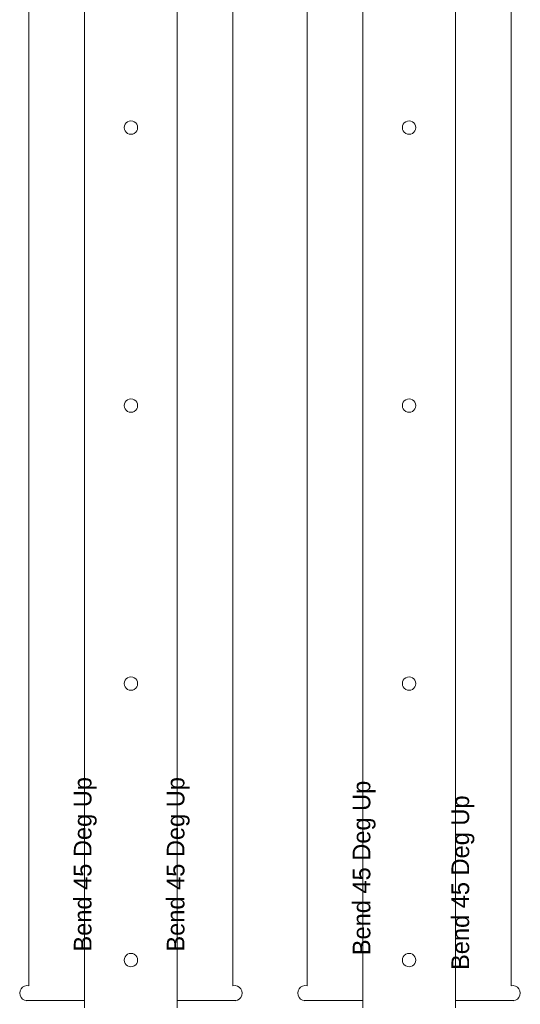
# Model space of a CAD drawing. Extents: x -703 to -543, y 1045 to 1860.
# Tile 3 of 4: x -680 to -545, y 1187 to 1453. Entities that reach past the tile are written whole.
import ezdxf

# ---------------------------------------------------------------- set-up
doc = ezdxf.new("R2010")
doc.units = 0
doc.layers.get('0').update_dxf_attribs({"linetype": 'CONTINUOUS', "lineweight": 25, "true_color": 0xffffff})
doc.layers.add('Layer0', color=7, linetype='BYLAYER', lineweight=5)
doc.styles.add('textstyle2', font='txt')
doc.styles.add('textstyle3', font='txt')
doc.styles.add('textstyle4', font='txt')
doc.styles.add('textstyle5', font='txt')

msp = doc.modelspace()

# ---------------------------------------------------------------- linework, layer by layer
at = {"layer": 'Layer0'}
for p, q in [((-662.11, 1786.21), (-662.11, 1188.21)), ((-637.11, 1188.21), (-637.11, 1786.21)), ((-587.11, 1786.21), (-587.11, 1188.21)), ((-562.11, 1188.21), (-562.11, 1786.21)), ((-677.11, 1759.29), (-677.11, 1192.21)), ((-622.11, 1192.21), (-622.11, 1760.86)), ((-602.11, 1759.29), (-602.11, 1192.21)), ((-547.11, 1192.21), (-547.11, 1760.86)), ((-651.41, 1423.71), (-651.34, 1424.17)), ((-651.34, 1424.17), (-651.16, 1424.61)), ((-651.16, 1424.61), (-650.88, 1424.98)), ((-650.88, 1424.98), (-650.51, 1425.27)), ((-650.51, 1425.27), (-650.07, 1425.45)), ((-650.07, 1425.45), (-649.61, 1425.51)), ((-649.61, 1425.51), (-649.14, 1425.45)), ((-649.14, 1425.45), (-648.71, 1425.27)), ((-648.71, 1425.27), (-648.33, 1424.98)), ((-648.33, 1424.98), (-648.05, 1424.61)), ((-648.05, 1424.61), (-647.87, 1424.17)), ((-647.87, 1424.17), (-647.81, 1423.71)), ((-576.41, 1423.71), (-576.34, 1424.17)), ((-576.34, 1424.17), (-576.16, 1424.61)), ((-576.16, 1424.61), (-575.88, 1424.98)), ((-575.88, 1424.98), (-575.51, 1425.27)), ((-575.51, 1425.27), (-575.07, 1425.45)), ((-575.07, 1425.45), (-574.61, 1425.51)), ((-574.61, 1425.51), (-574.14, 1425.45)), ((-574.14, 1425.45), (-573.71, 1425.27)), ((-573.71, 1425.27), (-573.33, 1424.98)), ((-573.33, 1424.98), (-573.05, 1424.61)), ((-573.05, 1424.61), (-572.87, 1424.17)), ((-572.87, 1424.17), (-572.81, 1423.71)), ((-651.34, 1423.24), (-651.41, 1423.71)), ((-651.16, 1422.81), (-651.34, 1423.24)), ((-650.88, 1422.44), (-651.16, 1422.81)), ((-650.51, 1422.15), (-650.88, 1422.44)), ((-650.07, 1421.97), (-650.51, 1422.15)), ((-649.61, 1421.91), (-650.07, 1421.97)), ((-649.14, 1421.97), (-649.61, 1421.91)), ((-648.71, 1422.15), (-649.14, 1421.97)), ((-648.33, 1422.44), (-648.71, 1422.15)), ((-648.05, 1422.81), (-648.33, 1422.44)), ((-647.87, 1423.24), (-648.05, 1422.81)), ((-647.81, 1423.71), (-647.87, 1423.24)), ((-576.34, 1423.24), (-576.41, 1423.71)), ((-576.16, 1422.81), (-576.34, 1423.24)), ((-575.88, 1422.44), (-576.16, 1422.81)), ((-575.51, 1422.15), (-575.88, 1422.44)), ((-575.07, 1421.97), (-575.51, 1422.15)), ((-574.61, 1421.91), (-575.07, 1421.97)), ((-574.14, 1421.97), (-574.61, 1421.91)), ((-573.71, 1422.15), (-574.14, 1421.97)), ((-573.33, 1422.44), (-573.71, 1422.15)), ((-573.05, 1422.81), (-573.33, 1422.44)), ((-572.87, 1423.24), (-573.05, 1422.81)), ((-572.81, 1423.71), (-572.87, 1423.24)), ((-651.34, 1349.17), (-651.16, 1349.61)), ((-651.16, 1349.61), (-650.88, 1349.98)), ((-650.88, 1349.98), (-650.51, 1350.27)), ((-650.51, 1350.27), (-650.07, 1350.45)), ((-650.07, 1350.45), (-649.61, 1350.51)), ((-649.61, 1350.51), (-649.14, 1350.45)), ((-649.14, 1350.45), (-648.71, 1350.27)), ((-648.71, 1350.27), (-648.33, 1349.98)), ((-648.33, 1349.98), (-648.05, 1349.61)), ((-648.05, 1349.61), (-647.87, 1349.17)), ((-576.34, 1349.17), (-576.16, 1349.61)), ((-576.16, 1349.61), (-575.88, 1349.98)), ((-575.88, 1349.98), (-575.51, 1350.27)), ((-575.51, 1350.27), (-575.07, 1350.45)), ((-575.07, 1350.45), (-574.61, 1350.51)), ((-574.61, 1350.51), (-574.14, 1350.45)), ((-574.14, 1350.45), (-573.71, 1350.27)), ((-573.71, 1350.27), (-573.33, 1349.98)), ((-573.33, 1349.98), (-573.05, 1349.61)), ((-573.05, 1349.61), (-572.87, 1349.17)), ((-651.41, 1348.71), (-651.34, 1349.17)), ((-651.34, 1348.24), (-651.41, 1348.71)), ((-651.16, 1347.81), (-651.34, 1348.24)), ((-650.88, 1347.44), (-651.16, 1347.81)), ((-650.51, 1347.15), (-650.88, 1347.44)), ((-650.07, 1346.97), (-650.51, 1347.15)), ((-649.61, 1346.91), (-650.07, 1346.97)), ((-649.14, 1346.97), (-649.61, 1346.91)), ((-648.71, 1347.15), (-649.14, 1346.97)), ((-648.33, 1347.44), (-648.71, 1347.15)), ((-648.05, 1347.81), (-648.33, 1347.44)), ((-647.87, 1348.24), (-648.05, 1347.81)), ((-647.87, 1349.17), (-647.81, 1348.71)), ((-647.81, 1348.71), (-647.87, 1348.24)), ((-576.41, 1348.71), (-576.34, 1349.17)), ((-576.34, 1348.24), (-576.41, 1348.71)), ((-576.16, 1347.81), (-576.34, 1348.24)), ((-575.88, 1347.44), (-576.16, 1347.81)), ((-575.51, 1347.15), (-575.88, 1347.44)), ((-575.07, 1346.97), (-575.51, 1347.15)), ((-574.61, 1346.91), (-575.07, 1346.97)), ((-574.14, 1346.97), (-574.61, 1346.91)), ((-573.71, 1347.15), (-574.14, 1346.97)), ((-573.33, 1347.44), (-573.71, 1347.15)), ((-573.05, 1347.81), (-573.33, 1347.44)), ((-572.87, 1348.24), (-573.05, 1347.81)), ((-572.87, 1349.17), (-572.81, 1348.71)), ((-572.81, 1348.71), (-572.87, 1348.24)), ((-650.88, 1274.98), (-650.51, 1275.27)), ((-650.51, 1275.27), (-650.07, 1275.45)), ((-650.07, 1275.45), (-649.61, 1275.51)), ((-649.61, 1275.51), (-649.14, 1275.45)), ((-649.14, 1275.45), (-648.71, 1275.27)), ((-648.71, 1275.27), (-648.33, 1274.98)), ((-575.88, 1274.98), (-575.51, 1275.27)), ((-575.51, 1275.27), (-575.07, 1275.45)), ((-575.07, 1275.45), (-574.61, 1275.51)), ((-574.61, 1275.51), (-574.14, 1275.45)), ((-574.14, 1275.45), (-573.71, 1275.27)), ((-573.71, 1275.27), (-573.33, 1274.98)), ((-651.41, 1273.71), (-651.34, 1274.17)), ((-651.34, 1273.24), (-651.41, 1273.71)), ((-651.34, 1274.17), (-651.16, 1274.61)), ((-651.16, 1272.81), (-651.34, 1273.24)), ((-651.16, 1274.61), (-650.88, 1274.98)), ((-650.88, 1272.44), (-651.16, 1272.81)), ((-650.51, 1272.15), (-650.88, 1272.44)), ((-648.33, 1272.44), (-648.71, 1272.15)), ((-648.33, 1274.98), (-648.05, 1274.61)), ((-648.05, 1272.81), (-648.33, 1272.44)), ((-648.05, 1274.61), (-647.87, 1274.17)), ((-647.87, 1273.24), (-648.05, 1272.81)), ((-647.87, 1274.17), (-647.81, 1273.71)), ((-647.81, 1273.71), (-647.87, 1273.24)), ((-576.41, 1273.71), (-576.34, 1274.17)), ((-576.34, 1273.24), (-576.41, 1273.71)), ((-576.34, 1274.17), (-576.16, 1274.61)), ((-576.16, 1272.81), (-576.34, 1273.24)), ((-576.16, 1274.61), (-575.88, 1274.98)), ((-575.88, 1272.44), (-576.16, 1272.81)), ((-575.51, 1272.15), (-575.88, 1272.44)), ((-573.33, 1272.44), (-573.71, 1272.15)), ((-573.33, 1274.98), (-573.05, 1274.61)), ((-573.05, 1272.81), (-573.33, 1272.44)), ((-573.05, 1274.61), (-572.87, 1274.17)), ((-572.87, 1273.24), (-573.05, 1272.81)), ((-572.87, 1274.17), (-572.81, 1273.71)), ((-572.81, 1273.71), (-572.87, 1273.24)), ((-650.07, 1271.97), (-650.51, 1272.15)), ((-649.61, 1271.91), (-650.07, 1271.97)), ((-649.14, 1271.97), (-649.61, 1271.91)), ((-648.71, 1272.15), (-649.14, 1271.97)), ((-575.07, 1271.97), (-575.51, 1272.15)), ((-574.61, 1271.91), (-575.07, 1271.97)), ((-574.14, 1271.97), (-574.61, 1271.91)), ((-573.71, 1272.15), (-574.14, 1271.97)), ((-650.51, 1200.67), (-650.07, 1200.85)), ((-650.07, 1200.85), (-649.61, 1200.91)), ((-649.61, 1200.91), (-649.14, 1200.85)), ((-649.14, 1200.85), (-648.71, 1200.67)), ((-575.51, 1200.67), (-575.07, 1200.85)), ((-575.07, 1200.85), (-574.61, 1200.91)), ((-574.61, 1200.91), (-574.14, 1200.85)), ((-574.14, 1200.85), (-573.71, 1200.67)), ((-651.41, 1199.11), (-651.34, 1199.57)), ((-651.34, 1198.64), (-651.41, 1199.11)), ((-651.34, 1199.57), (-651.16, 1200.01)), ((-651.16, 1198.21), (-651.34, 1198.64)), ((-651.16, 1200.01), (-650.88, 1200.38)), ((-650.88, 1197.84), (-651.16, 1198.21)), ((-650.88, 1200.38), (-650.51, 1200.67)), ((-648.71, 1200.67), (-648.33, 1200.38)), ((-648.33, 1200.38), (-648.05, 1200.01)), ((-648.05, 1198.21), (-648.33, 1197.84)), ((-648.05, 1200.01), (-647.87, 1199.57)), ((-647.87, 1198.64), (-648.05, 1198.21)), ((-647.87, 1199.57), (-647.81, 1199.11)), ((-647.81, 1199.11), (-647.87, 1198.64)), ((-576.41, 1199.11), (-576.34, 1199.57)), ((-576.34, 1198.64), (-576.41, 1199.11)), ((-576.34, 1199.57), (-576.16, 1200.01)), ((-576.16, 1198.21), (-576.34, 1198.64)), ((-576.16, 1200.01), (-575.88, 1200.38)), ((-575.88, 1197.84), (-576.16, 1198.21)), ((-575.88, 1200.38), (-575.51, 1200.67)), ((-573.71, 1200.67), (-573.33, 1200.38)), ((-573.33, 1200.38), (-573.05, 1200.01)), ((-573.05, 1198.21), (-573.33, 1197.84)), ((-573.05, 1200.01), (-572.87, 1199.57)), ((-572.87, 1198.64), (-573.05, 1198.21)), ((-572.87, 1199.57), (-572.81, 1199.11)), ((-572.81, 1199.11), (-572.87, 1198.64)), ((-650.51, 1197.55), (-650.88, 1197.84)), ((-650.07, 1197.37), (-650.51, 1197.55)), ((-649.61, 1197.31), (-650.07, 1197.37)), ((-649.14, 1197.37), (-649.61, 1197.31)), ((-648.71, 1197.55), (-649.14, 1197.37)), ((-648.33, 1197.84), (-648.71, 1197.55)), ((-575.51, 1197.55), (-575.88, 1197.84)), ((-575.07, 1197.37), (-575.51, 1197.55)), ((-574.61, 1197.31), (-575.07, 1197.37)), ((-574.14, 1197.37), (-574.61, 1197.31)), ((-573.71, 1197.55), (-574.14, 1197.37)), ((-573.33, 1197.84), (-573.71, 1197.55)), ((-679.51, 1190.81), (-679.61, 1190.21)), ((-679.61, 1190.21), (-679.51, 1189.61)), ((-679.25, 1191.36), (-679.51, 1190.81)), ((-678.84, 1191.81), (-679.25, 1191.36)), ((-678.31, 1192.12), (-678.84, 1191.81)), ((-677.71, 1192.25), (-678.31, 1192.12)), ((-677.11, 1192.21), (-677.71, 1192.25)), ((-622.11, 1192.21), (-621.5, 1192.25)), ((-621.5, 1192.25), (-620.9, 1192.12)), ((-620.9, 1192.12), (-620.38, 1191.81)), ((-620.38, 1191.81), (-619.96, 1191.36)), ((-619.96, 1191.36), (-619.7, 1190.81)), ((-619.7, 1190.81), (-619.61, 1190.21)), ((-619.61, 1190.21), (-619.7, 1189.61)), ((-604.51, 1190.81), (-604.61, 1190.21)), ((-604.61, 1190.21), (-604.51, 1189.61)), ((-604.25, 1191.36), (-604.51, 1190.81)), ((-603.84, 1191.81), (-604.25, 1191.36)), ((-603.31, 1192.12), (-603.84, 1191.81)), ((-602.71, 1192.25), (-603.31, 1192.12)), ((-602.11, 1192.21), (-602.71, 1192.25)), ((-547.11, 1192.21), (-546.5, 1192.25)), ((-546.5, 1192.25), (-545.9, 1192.12)), ((-545.9, 1192.12), (-545.38, 1191.81)), ((-545.38, 1191.81), (-544.96, 1191.36)), ((-544.96, 1191.36), (-544.7, 1190.81)), ((-544.7, 1190.81), (-544.61, 1190.21)), ((-544.61, 1190.21), (-544.7, 1189.61)), ((-679.51, 1189.61), (-679.25, 1189.06)), ((-679.25, 1189.06), (-678.84, 1188.61)), ((-678.84, 1188.61), (-678.31, 1188.3)), ((-678.31, 1188.3), (-677.9, 1188.21)), ((-677.9, 1188.21), (-677.11, 1188.21)), ((-677.9, 1188.21), (-677.71, 1188.16)), ((-677.71, 1188.16), (-677.11, 1188.21)), ((-677.11, 1188.21), (-663.01, 1188.21)), ((-663.01, 1188.21), (-662.11, 1188.21)), ((-662.11, 1188.21), (-662.11, 1186.21)), ((-637.11, 1188.21), (-622.11, 1188.21)), ((-637.11, 1188.21), (-637.11, 1186.21)), ((-622.11, 1188.21), (-621.31, 1188.21)), ((-621.5, 1188.16), (-622.11, 1188.21)), ((-621.31, 1188.21), (-621.5, 1188.16)), ((-620.9, 1188.3), (-621.31, 1188.21)), ((-620.38, 1188.61), (-620.9, 1188.3)), ((-619.96, 1189.06), (-620.38, 1188.61)), ((-619.7, 1189.61), (-619.96, 1189.06)), ((-604.51, 1189.61), (-604.25, 1189.06)), ((-604.25, 1189.06), (-603.84, 1188.61)), ((-603.84, 1188.61), (-603.31, 1188.3)), ((-603.31, 1188.3), (-602.9, 1188.21)), ((-602.9, 1188.21), (-602.11, 1188.21)), ((-602.9, 1188.21), (-602.71, 1188.16)), ((-602.71, 1188.16), (-602.11, 1188.21)), ((-602.11, 1188.21), (-588.01, 1188.21)), ((-588.01, 1188.21), (-587.11, 1188.21)), ((-587.11, 1188.21), (-587.11, 1186.21)), ((-562.11, 1188.21), (-547.11, 1188.21)), ((-562.11, 1188.21), (-562.11, 1186.21)), ((-547.11, 1188.21), (-546.31, 1188.21)), ((-546.5, 1188.16), (-547.11, 1188.21)), ((-546.31, 1188.21), (-546.5, 1188.16)), ((-545.9, 1188.3), (-546.31, 1188.21)), ((-545.38, 1188.61), (-545.9, 1188.3)), ((-544.96, 1189.06), (-545.38, 1188.61)), ((-544.7, 1189.61), (-544.96, 1189.06))]:
    msp.add_line(p, q, dxfattribs=at)

# ---------------------------------------------------------------- texts
at = {"char_height": 4.7625, "attachment_point": 2, "rotation": 90}
for insert, style in [((-665.01, 1224.95), 'textstyle5'), ((-639.95, 1224.95), 'textstyle4'), ((-589.81, 1223.97), 'textstyle3'), ((-563.17, 1220), 'textstyle2')]:
    msp.add_mtext('Bend 45 Deg Up', dxfattribs=dict(at, insert=insert, style=style))

doc.saveas('drawing.dxf')
